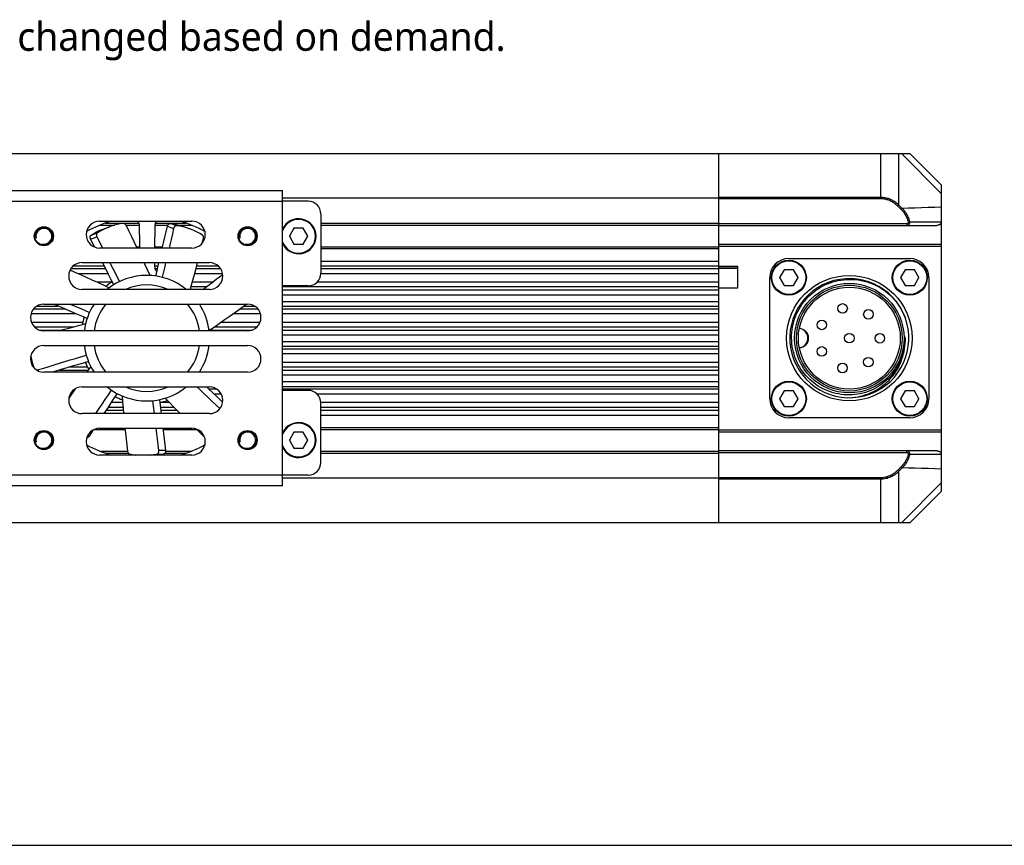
# Model space of a CAD drawing. Header units: millimetres. Extents: x -25 to 531, y 144 to 427.
# Tile 3 of 10: x 232 to 335, y 144 to 231. Entities that reach past the tile are written whole.
import ezdxf

# ---------------------------------------------------------------- set-up
doc = ezdxf.new("R2010")
doc.units = ezdxf.units.MM
doc.header["$LTSCALE"] = 32.67
doc.layers.get('0').update_dxf_attribs({"linetype": 'CONTINUOUS'})
for name, color, linetype in [('00_COMPONENTS', 7, 'CONTINUOUS'), ('50_ALL_DETAILS', 7, 'CONTINUOUS'), ('DRW0001FORMAT', 7, 'CONTINUOUS')]:
    doc.layers.add(name, color=color, linetype=linetype)
doc.styles.get("Standard").update_dxf_attribs({"font": 'Roboto-Regular.ttf'})

msp = doc.modelspace()

# ---------------------------------------------------------------- linework, layer by layer
at = {"color": 7}
msp.add_line((-25.0005, 144.2919), (531.0131, 144.2919), dxfattribs=at)
at = {"layer": '00_COMPONENTS', "color": 7}
for p, q in [((217.7163, 216.6994), (325.3646, 216.6994)), ((305.3646, 178.0327), (305.3646, 216.6994)), ((328.6979, 213.3661), (325.3646, 216.6994)), ((231.0312, 212.8327), (259.6979, 212.8327)), ((259.6979, 181.8994), (259.6979, 212.8327)), ((328.6979, 181.3661), (328.6979, 213.3661)), ((305.3646, 212.0327), (259.6979, 212.0327)), ((262.3646, 211.6994), (259.6979, 211.6994)), ((263.6979, 210.3661), (263.6979, 204.1661)), ((240.5312, 209.5994), (250.1979, 209.5994)), ((241.6759, 209.583), (241.671, 209.5994)), ((249.0534, 209.5829), (249.0584, 209.5994)), ((240.5312, 209.1994), (242.1352, 209.1994)), ((241.157, 208.8577), (240.866, 208.7194)), ((240.9159, 208.7864), (241.5687, 209.024)), ((243.2976, 209.1994), (244.7073, 209.1994)), ((246.3391, 209.1994), (247.6298, 209.1994)), ((248.8113, 209.1994), (250.1979, 209.1994)), ((249.5511, 208.9392), (249.2393, 209.0203)), ((249.3206, 209.0395), (249.9734, 208.8019)), ((260.8834, 208.8661), (260.4023, 208.0327)), ((261.8457, 208.8661), (260.8834, 208.8661)), ((262.3268, 208.0327), (261.8457, 208.8661)), ((263.6979, 209.1994), (305.3646, 209.1994)), ((305.3646, 209.1661), (328.1898, 209.1661)), ((240.2472, 207.9686), (240.5109, 207.4487)), ((240.5109, 207.4487), (240.8398, 206.7994)), ((251.2822, 207.314), (251.3978, 207.8102)), ((260.4023, 208.0327), (260.8834, 207.1994)), ((261.8457, 207.1994), (262.3268, 208.0327)), ((250.1979, 206.7994), (240.5312, 206.7994)), ((244.4139, 206.9327), (244.7436, 206.9327)), ((246.2794, 206.9327), (247.1285, 206.9327)), ((260.8834, 207.1994), (261.8457, 207.1994)), ((263.6979, 206.9327), (305.3646, 206.9327)), ((328.6979, 207.1661), (305.3646, 207.1661)), ((328.6979, 206.9661), (305.3646, 206.9661)), ((238.6979, 205.2661), (252.0312, 205.2661)), ((312.6979, 205.6994), (325.3646, 205.6994)), ((305.3646, 204.8994), (307.3646, 204.8994)), ((305.3646, 204.6994), (307.3646, 204.6994)), ((307.3646, 202.6327), (307.3646, 204.8994)), ((312.214, 204.5327), (311.7328, 203.6994)), ((313.1762, 204.5327), (312.214, 204.5327)), ((313.6573, 203.6994), (313.1762, 204.5327)), ((324.8806, 204.5327), (324.3995, 203.6994)), ((325.8429, 204.5327), (324.8806, 204.5327)), ((326.324, 203.6994), (325.8429, 204.5327)), ((310.6979, 191.0327), (310.6979, 203.6994)), ((311.7328, 203.6994), (312.214, 202.8661)), ((313.1762, 202.8661), (313.6573, 203.6994)), ((324.3995, 203.6994), (324.8806, 202.8661)), ((325.8429, 202.8661), (326.324, 203.6994)), ((327.3646, 203.6994), (327.3646, 191.0327)), ((252.0312, 202.4661), (238.6979, 202.4661)), ((262.3646, 202.8327), (259.6979, 202.8327)), ((305.3646, 202.6327), (307.3646, 202.6327)), ((312.214, 202.8661), (313.1762, 202.8661)), ((324.8806, 202.8661), (325.8429, 202.8661)), ((234.6979, 200.9327), (256.0312, 200.9327)), ((324.7453, 199.8482), (324.8666, 199.5577)), ((256.0312, 198.1327), (234.6979, 198.1327)), ((324.8649, 197.469), (324.8628, 197.5003)), ((324.8645, 197.4319), (324.8628, 197.5003)), ((324.8658, 197.3661), (324.8645, 197.4319)), ((324.8666, 197.439), (324.8649, 197.469)), ((324.8682, 197.41), (324.8666, 197.439)), ((324.8696, 197.3807), (324.8682, 197.41)), ((324.8702, 197.3661), (324.8696, 197.3807)), ((234.6979, 196.5994), (256.0312, 196.5994)), ((233.43, 194.8691), (233.3244, 195.4681)), ((233.4017, 195.1189), (233.4874, 194.8083)), ((256.0312, 193.7994), (234.6979, 193.7994)), ((238.6979, 192.2661), (252.0312, 192.2661)), ((262.3646, 191.8994), (259.6979, 191.8994)), ((312.214, 191.8661), (311.7328, 191.0327)), ((313.1762, 191.8661), (312.214, 191.8661)), ((313.6573, 191.0327), (313.1762, 191.8661)), ((324.8806, 191.8661), (324.3995, 191.0327)), ((325.8429, 191.8661), (324.8806, 191.8661)), ((326.324, 191.0327), (325.8429, 191.8661)), ((311.7328, 191.0327), (312.214, 190.1994)), ((313.1762, 190.1994), (313.6573, 191.0327)), ((324.3995, 191.0327), (324.8806, 190.1994)), ((325.8429, 190.1994), (326.324, 191.0327)), ((263.6979, 184.3661), (263.6979, 190.5661)), ((312.214, 190.1994), (313.1762, 190.1994)), ((324.8806, 190.1994), (325.8429, 190.1994)), ((252.0312, 189.4661), (238.6979, 189.4661)), ((325.3646, 189.0327), (312.6979, 189.0327)), ((239.855, 187.7576), (239.4265, 187.1006)), ((239.9377, 187.7994), (243.2057, 187.7994)), ((240.5312, 187.9327), (250.1979, 187.9327)), ((247.1766, 187.7994), (250.7033, 187.7994)), ((263.6979, 187.7994), (305.3646, 187.7994)), ((305.3646, 187.7661), (328.6979, 187.7661)), ((260.8834, 187.5327), (260.4023, 186.6994)), ((260.4023, 186.6994), (260.8834, 185.8661)), ((261.8457, 187.5327), (260.8834, 187.5327)), ((262.3268, 186.6994), (261.8457, 187.5327)), ((261.8457, 185.8661), (262.3268, 186.6994)), ((305.3646, 187.5661), (328.6979, 187.5661)), ((260.8834, 185.8661), (261.8457, 185.8661)), ((328.1898, 185.5661), (305.3646, 185.5661)), ((240.5312, 185.5327), (243.4636, 185.5327)), ((250.1979, 185.1327), (240.5312, 185.1327)), ((241.6707, 185.1327), (241.6757, 185.1492)), ((247.4387, 185.5327), (250.1979, 185.5327)), ((249.0532, 185.1492), (249.0581, 185.1327)), ((263.6979, 185.5327), (305.3646, 185.5327)), ((262.3646, 183.0327), (259.6979, 183.0327)), ((305.3646, 182.6994), (259.6979, 182.6994)), ((259.6979, 181.8994), (231.0312, 181.8994)), ((328.6979, 181.3661), (325.3646, 178.0327)), ((325.3646, 178.0327), (215.8897, 178.0327))]:
    msp.add_line(p, q, dxfattribs=at)
at = {"layer": '00_COMPONENTS', "color": 4}
for p, q in [((322.3293, 211.9499), (322.3293, 216.6994)), ((324.2177, 211.2867), (324.2177, 216.6994)), ((328.6979, 212.4828), (324.4812, 216.6994)), ((231.0312, 211.6994), (259.6979, 211.6994)), ((322.3293, 212.0913), (305.3646, 212.0913)), ((322.3293, 211.9499), (305.3646, 211.9499)), ((324.1044, 211.1702), (324.2177, 211.2867)), ((324.4571, 210.8272), (324.1044, 211.1702)), ((324.5704, 210.9438), (324.2177, 211.2867)), ((324.4571, 210.8272), (324.5704, 210.9438)), ((241.1182, 209.3994), (244.7073, 209.3994)), ((246.3391, 209.3994), (249.6109, 209.3994)), ((248.6006, 209.136), (247.9478, 209.3736)), ((263.6979, 209.3994), (305.3646, 209.3994)), ((305.3646, 209.3661), (325.0414, 209.3661)), ((325.0414, 209.3661), (325.0414, 209.1661)), ((325.2279, 209.5211), (325.3671, 209.5535)), ((325.3671, 209.5535), (328.6582, 209.543)), ((239.6496, 208.1599), (240.3024, 208.3975)), ((247.6298, 209.0801), (248.2826, 208.8425)), ((239.5946, 207.7307), (240.2472, 207.9686)), ((263.6979, 206.7327), (305.3646, 206.7327)), ((263.6979, 205.4184), (305.3646, 205.4184)), ((241.1747, 204.6068), (237.5112, 204.6068)), ((237.7752, 204.9186), (241.0174, 204.9186)), ((246.2809, 204.9186), (246.6547, 204.9186)), ((246.581, 204.6068), (246.2809, 204.6068)), ((253.2179, 204.6068), (250.6125, 204.6068)), ((250.693, 204.9186), (252.954, 204.9186)), ((263.6979, 204.9186), (305.3646, 204.9186)), ((305.3646, 204.6068), (263.6979, 204.6068)), ((305.3646, 204.8661), (307.3646, 204.8661)), ((241.4264, 204.107), (238.3134, 204.107)), ((241.8063, 203.2193), (240.251, 203.2193)), ((252.3443, 203.2193), (250.242, 203.2193)), ((253.4092, 204.107), (250.4813, 204.107)), ((305.3646, 203.2193), (263.3031, 203.2193)), ((305.3646, 204.107), (263.6979, 204.107)), ((251.6752, 202.7195), (250.1043, 202.7195)), ((305.3646, 202.7195), (259.6979, 202.7195)), ((259.6979, 202.4133), (305.3646, 202.4133)), ((259.6979, 201.9135), (305.3646, 201.9135)), ((259.6979, 201.2186), (305.3646, 201.2186)), ((236.9241, 200.4126), (233.6094, 200.4126)), ((233.9547, 200.7188), (236.2096, 200.7188)), ((257.1197, 200.4126), (255.1841, 200.4126)), ((255.6018, 200.7188), (256.7744, 200.7188)), ((259.6979, 200.7188), (305.3646, 200.7188)), ((305.3646, 200.4126), (259.6979, 200.4126)), ((238.0875, 199.9128), (233.3509, 199.9128)), ((238.7643, 199.0193), (233.3961, 199.0193)), ((257.333, 199.0193), (253.2304, 199.0193)), ((257.3782, 199.9128), (254.4928, 199.9128)), ((305.3646, 199.9128), (259.6979, 199.9128)), ((305.3646, 199.0193), (259.6979, 199.0193)), ((237.7897, 198.5195), (233.7334, 198.5195)), ((234.2324, 198.2133), (236.6558, 198.2133)), ((252.2148, 198.2133), (256.4968, 198.2133)), ((256.9957, 198.5195), (252.5089, 198.5195)), ((305.3646, 198.5195), (259.6979, 198.5195)), ((259.6979, 198.2133), (305.3646, 198.2133)), ((259.6979, 197.7135), (305.3646, 197.7135)), ((259.6979, 197.0186), (305.3646, 197.0186)), ((259.6979, 196.5188), (305.3646, 196.5188)), ((305.3646, 196.2126), (259.6979, 196.2126)), ((305.3646, 195.7128), (259.6979, 195.7128)), ((233.43, 194.8193), (233.3509, 194.8193)), ((234.1472, 193.9125), (234.1196, 194.0687)), ((236.315, 194.0133), (239.341, 194.0133)), ((239.2727, 194.3195), (237.3301, 194.3195)), ((305.3646, 194.8193), (259.6979, 194.8193)), ((305.3646, 194.3195), (259.6979, 194.3195)), ((259.6979, 194.0133), (305.3646, 194.0133)), ((259.6979, 193.5135), (305.3646, 193.5135)), ((259.6979, 192.8186), (305.3646, 192.8186)), ((252.8325, 192.0126), (252.0312, 192.0126)), ((259.6979, 192.3188), (305.3646, 192.3188)), ((305.3646, 192.0126), (259.6979, 192.0126)), ((237.5995, 191.5128), (237.4576, 191.5128)), ((253.2715, 191.5128), (252.5266, 191.5128)), ((305.3646, 191.5128), (263.3031, 191.5128)), ((241.1995, 189.8136), (243.0149, 189.8136)), ((242.9884, 190.1254), (241.4038, 190.1254)), ((242.9478, 190.6252), (241.7317, 190.6252)), ((247.8298, 190.6252), (246.8484, 190.6252)), ((248.3237, 190.1254), (246.901, 190.1254)), ((246.9377, 189.8136), (248.6351, 189.8136)), ((305.3646, 190.6252), (263.6979, 190.6252)), ((305.3646, 190.1254), (263.6979, 190.1254)), ((263.6979, 189.8136), (305.3646, 189.8136)), ((263.6979, 189.3138), (305.3646, 189.3138)), ((263.6979, 187.9994), (305.3646, 187.9994)), ((239.4265, 187.1006), (239.3036, 187.2037)), ((247.4387, 185.6204), (246.744, 185.6204)), ((325.0414, 185.3661), (325.0414, 185.5661)), ((241.1182, 185.3327), (243.5414, 185.3327)), ((246.5455, 185.2359), (247.2402, 185.2359)), ((247.4387, 185.3327), (249.6109, 185.3327)), ((263.6979, 185.3327), (305.3646, 185.3327)), ((325.0414, 185.3661), (305.3646, 185.3661)), ((325.2279, 185.2111), (325.3671, 185.1786)), ((328.6582, 185.1892), (325.3671, 185.1786)), ((324.1044, 183.562), (324.4571, 183.9049)), ((324.1044, 183.562), (324.2177, 183.4454)), ((324.2177, 183.4454), (324.5704, 183.7884)), ((324.4571, 183.9049), (324.5704, 183.7884)), ((259.6979, 183.0327), (231.0312, 183.0327)), ((305.3646, 182.7823), (322.3293, 182.7823)), ((305.3646, 182.6408), (322.3293, 182.6408)), ((322.3293, 178.0327), (322.3293, 182.7823)), ((324.2177, 178.0327), (324.2177, 183.4454)), ((328.6979, 182.2494), (324.4812, 178.0327))]:
    msp.add_line(p, q, dxfattribs=at)
for points in [[(324.2177, 211.2867), (324.1126, 211.3816), (324.0079, 211.469), (323.9039, 211.549), (323.801, 211.6215), (323.6995, 211.6871), (323.5989, 211.7466), (323.4996, 211.8003), (323.4016, 211.8483), (323.3037, 211.8916), (323.2067, 211.9302), (323.1101, 211.9643), (323.0106, 211.9948), (322.9081, 212.0219), (322.8028, 212.0451), (322.6925, 212.0641), (322.5763, 212.0783), (322.4552, 212.0875), (322.3293, 212.0913)], [(324.1044, 211.1702), (324.0051, 211.2619), (323.9068, 211.3466), (323.8094, 211.4243), (323.7129, 211.4947), (323.6173, 211.5581), (323.5227, 211.6159), (323.4295, 211.668), (323.3373, 211.7144), (323.2453, 211.7563), (323.1541, 211.7939), (323.0633, 211.8269), (322.9698, 211.8563), (322.8734, 211.8827), (322.7744, 211.9054), (322.6707, 211.9235), (322.5616, 211.9369), (322.4478, 211.9456), (322.3293, 211.9499)], [(325.2279, 209.5211), (325.1938, 209.6455), (325.156, 209.7638), (325.1145, 209.8761), (325.0686, 209.982), (325.0191, 210.0818), (324.9677, 210.1764), (324.9146, 210.2657), (324.8595, 210.3497), (324.8036, 210.4295), (324.747, 210.5049), (324.6896, 210.576), (324.6318, 210.6437), (324.5739, 210.7083), (324.5157, 210.7695), (324.4571, 210.8272)], [(328.6979, 211.0635), (327.9799, 211.0431), (327.2739, 211.0229), (326.5799, 211.0029), (325.8981, 210.983), (325.2282, 210.9633), (324.5704, 210.9438)], [(325.3671, 209.5535), (325.3325, 209.6859), (325.2932, 209.8119), (325.2497, 209.9313), (325.2021, 210.044), (325.1512, 210.1503), (325.098, 210.2509), (325.0429, 210.3459), (324.9862, 210.4354), (324.9284, 210.5203), (324.8698, 210.6005), (324.8106, 210.6763), (324.7509, 210.7484), (324.6909, 210.817), (324.6307, 210.8821), (324.5704, 210.9438)], [(325.0414, 209.1661), (325.0602, 209.1666), (325.0785, 209.1682), (325.0962, 209.1707), (325.1132, 209.1741), (325.1296, 209.1782), (325.1454, 209.1831), (325.1605, 209.1886), (325.1751, 209.1946), (325.189, 209.2013), (325.2023, 209.2084), (325.215, 209.2159), (325.227, 209.2238), (325.2385, 209.232), (325.2492, 209.2405), (325.2594, 209.2491), (325.269, 209.258), (325.278, 209.267), (325.2865, 209.2761), (325.2945, 209.2855), (325.3021, 209.2949), (325.3093, 209.3047), (325.3162, 209.3147), (325.3227, 209.325), (325.329, 209.3357), (325.3349, 209.3469), (325.3405, 209.3584), (325.3458, 209.3704), (325.3507, 209.3829), (325.3552, 209.3959), (325.3592, 209.4093), (325.3628, 209.4232), (325.3658, 209.4375), (325.3682, 209.4525), (325.37, 209.4679), (325.3712, 209.4839), (325.3715, 209.5005), (325.371, 209.5177), (325.3695, 209.5354), (325.3671, 209.5535)], [(325.0414, 209.3661), (325.0522, 209.3664), (325.0627, 209.367), (325.0728, 209.3679), (325.0825, 209.3693), (325.0919, 209.3709), (325.1009, 209.3729), (325.1096, 209.3751), (325.118, 209.3775), (325.1259, 209.3802), (325.1335, 209.383), (325.1408, 209.386), (325.1477, 209.3892), (325.1542, 209.3924), (325.1604, 209.3958), (325.1662, 209.3993), (325.1717, 209.4028), (325.1769, 209.4064), (325.1818, 209.4101), (325.1864, 209.4138), (325.1907, 209.4176), (325.1948, 209.4215), (325.1988, 209.4255), (325.2025, 209.4297), (325.2061, 209.4339), (325.2095, 209.4384), (325.2127, 209.443), (325.2157, 209.4478), (325.2185, 209.4528), (325.2211, 209.458), (325.2234, 209.4634), (325.2254, 209.4689), (325.2272, 209.4747), (325.2285, 209.4806), (325.2296, 209.4868), (325.2302, 209.4932), (325.2304, 209.4998), (325.2301, 209.5067), (325.2292, 209.5138), (325.2279, 209.5211)], [(325.3671, 185.1786), (325.3696, 185.1968), (325.371, 185.215), (325.3715, 185.2332), (325.371, 185.2512), (325.3695, 185.2692), (325.3671, 185.2871), (325.3636, 185.305), (325.3592, 185.3227), (325.3539, 185.3402), (325.3476, 185.3573), (325.3404, 185.374), (325.3324, 185.3902), (325.3235, 185.4058), (325.3138, 185.421), (325.3034, 185.4355), (325.2923, 185.4493), (325.2805, 185.4626), (325.2679, 185.4752), (325.2545, 185.4873), (325.2403, 185.4988), (325.2251, 185.5097), (325.2088, 185.52), (325.1915, 185.5296), (325.1732, 185.5384), (325.1538, 185.5462), (325.1333, 185.5529), (325.1117, 185.5584), (325.0892, 185.5626), (325.0657, 185.5652), (325.0414, 185.5661)], [(324.4571, 183.9049), (324.4898, 183.9371), (324.5215, 183.9693), (324.5523, 184.0013), (324.5822, 184.0333), (324.6112, 184.0653), (324.6391, 184.0968), (324.6656, 184.1275), (324.691, 184.1578), (324.7156, 184.1879), (324.7393, 184.2177), (324.7622, 184.2472), (324.7849, 184.2773), (324.8074, 184.3079), (324.8296, 184.339), (324.8519, 184.3711), (324.8742, 184.4043), (324.8966, 184.4386), (324.919, 184.4741), (324.9414, 184.5108), (324.9638, 184.5489), (324.9861, 184.5885), (325.0084, 184.6297), (325.0306, 184.6724), (325.0525, 184.7169), (325.0743, 184.7633), (325.0958, 184.8115), (325.1168, 184.8618), (325.1373, 184.9143), (325.1573, 184.9688), (325.1765, 185.0258), (325.1945, 185.0852), (325.2117, 185.147), (325.2279, 185.2111)], [(324.5704, 183.7884), (324.6042, 183.8227), (324.6369, 183.8569), (324.6687, 183.891), (324.6996, 183.9251), (324.7296, 183.9591), (324.7584, 183.9926), (324.7858, 184.0254), (324.812, 184.0576), (324.8374, 184.0897), (324.8619, 184.1214), (324.8856, 184.1528), (324.909, 184.1848), (324.9323, 184.2174), (324.9552, 184.2505), (324.9783, 184.2847), (325.0014, 184.3201), (325.0245, 184.3565), (325.0476, 184.3943), (325.0708, 184.4334), (325.0939, 184.4739), (325.117, 184.5161), (325.14, 184.5599), (325.1629, 184.6053), (325.1857, 184.6527), (325.2082, 184.7021), (325.2304, 184.7534), (325.2521, 184.807), (325.2734, 184.8628), (325.294, 184.9209), (325.3138, 184.9814), (325.3327, 185.0446), (325.3505, 185.1104), (325.3671, 185.1786)], [(325.2279, 185.2111), (325.2293, 185.2184), (325.2302, 185.2257), (325.2304, 185.2329), (325.2301, 185.2401), (325.2293, 185.2473), (325.2279, 185.2545), (325.2259, 185.2616), (325.2234, 185.2688), (325.2203, 185.2757), (325.2167, 185.2826), (325.2126, 185.2892), (325.208, 185.2957), (325.203, 185.302), (325.1974, 185.308), (325.1914, 185.3138), (325.1851, 185.3194), (325.1783, 185.3247), (325.1711, 185.3297), (325.1634, 185.3346), (325.1553, 185.3392), (325.1466, 185.3435), (325.1373, 185.3477), (325.1274, 185.3515), (325.1169, 185.355), (325.1057, 185.3581), (325.094, 185.3608), (325.0817, 185.363), (325.0688, 185.3646), (325.0554, 185.3656), (325.0414, 185.3661)], [(322.3293, 182.7823), (322.4512, 182.7855), (322.5733, 182.7956), (322.6954, 182.8126), (322.8186, 182.8369), (322.9418, 182.8681), (323.0622, 182.9052), (323.1796, 182.9487), (323.2943, 182.9981), (323.4037, 183.0509), (323.5078, 183.1076), (323.6067, 183.1677), (323.6991, 183.2281), (323.7845, 183.2889), (323.8634, 183.3501), (323.9349, 183.4083), (323.9988, 183.4624), (324.0553, 183.5137), (324.1044, 183.562)], [(328.6979, 183.6686), (327.9799, 183.689), (327.2739, 183.7092), (326.58, 183.7293), (325.8981, 183.7492), (325.2283, 183.7689), (324.5704, 183.7884)], [(322.3293, 182.6408), (322.4587, 182.6442), (322.5886, 182.6546), (322.7188, 182.6722), (322.8499, 182.6971), (322.9809, 182.7292), (323.109, 182.7677), (323.234, 182.8125), (323.3559, 182.8633), (323.4723, 182.9181), (323.5831, 182.9766), (323.6884, 183.0384), (323.7865, 183.1009), (323.8774, 183.1638), (323.9615, 183.2267), (324.0374, 183.2868), (324.105, 183.3432), (324.165, 183.3962), (324.2177, 183.4454)]]:
    msp.add_lwpolyline(points, dxfattribs=at)
at = {"layer": '00_COMPONENTS', "color": 7}
for points in [[(243.0202, 209.3678), (242.6974, 209.3215), (242.3795, 209.2597), (242.0665, 209.1825), (241.758, 209.0896), (241.5687, 209.024)], [(243.2976, 209.1792), (243.28, 209.21), (243.2609, 209.2383), (243.2406, 209.2641), (243.2187, 209.2874), (243.1955, 209.3081), (243.1715, 209.3259), (243.1469, 209.3407), (243.1216, 209.3526), (243.0962, 209.3613), (243.071, 209.3667), (243.0456, 209.3689), (243.0202, 209.3678)], [(247.6298, 209.0801), (247.6394, 209.1146), (247.6512, 209.1476), (247.6652, 209.1791), (247.6817, 209.2095), (247.7004, 209.2385), (247.7207, 209.2651), (247.7427, 209.2892), (247.7664, 209.3111), (247.7909, 209.3298), (247.8164, 209.3455), (247.8427, 209.3581), (247.8691, 209.3673), (247.8953, 209.3728), (247.9215, 209.3749), (247.9478, 209.3736)], [(247.9478, 209.3736), (248.2697, 209.3234), (248.5865, 209.2578), (248.8983, 209.1768), (249.2056, 209.0801), (249.3206, 209.0395)], [(328.6582, 209.543), (328.6619, 209.5124), (328.6617, 209.4821), (328.6575, 209.4521), (328.6493, 209.4221), (328.6371, 209.3923), (328.6213, 209.3637), (328.6018, 209.3364), (328.5787, 209.3102), (328.5524, 209.2857), (328.5229, 209.2631), (328.4903, 209.2422), (328.4549, 209.2235), (328.4167, 209.2071), (328.3757, 209.1929), (328.3324, 209.1816), (328.2871, 209.1735), (328.2396, 209.1683), (328.1898, 209.1661)], [(328.6979, 209.1661), (328.6965, 209.208), (328.6943, 209.2499), (328.6914, 209.2918), (328.6878, 209.3337), (328.6834, 209.3756), (328.6782, 209.4175), (328.6723, 209.4593), (328.6656, 209.5011), (328.6582, 209.543)], [(239.6496, 208.1599), (239.9283, 208.3284), (240.2132, 208.4818), (240.5042, 208.6201), (240.8017, 208.7436), (240.9159, 208.7864)], [(240.3024, 208.3975), (240.2813, 208.3816), (240.2626, 208.3632), (240.2461, 208.3421), (240.2318, 208.3181), (240.2197, 208.2916), (240.2103, 208.2632), (240.2035, 208.2331), (240.1994, 208.2012), (240.1981, 208.1685), (240.1996, 208.1351), (240.2039, 208.101), (240.2108, 208.0671), (240.2203, 208.0339), (240.2324, 208.0011), (240.2472, 207.9686)], [(240.866, 208.7194), (240.5811, 208.566), (240.3024, 208.3975)], [(241.5687, 209.024), (241.4544, 208.9812), (241.157, 208.8577)], [(244.4782, 206.7994), (244.4474, 206.8638), (244.1646, 207.4455), (243.8787, 208.0253), (243.5897, 208.6032), (243.2976, 209.1792)], [(247.0973, 206.7994), (247.2245, 207.3426), (247.3599, 207.9217), (247.495, 208.5009), (247.6298, 209.0801)], [(248.2826, 208.8425), (248.1504, 208.2748), (248.018, 207.7071), (247.8853, 207.1395), (247.8056, 206.7994)], [(248.6006, 209.136), (248.5743, 209.1373), (248.548, 209.1353), (248.5218, 209.1297), (248.4954, 209.1205), (248.4691, 209.1079), (248.4437, 209.0922), (248.4191, 209.0735), (248.3955, 209.0516), (248.3735, 209.0275), (248.3531, 209.0009), (248.3344, 208.9719), (248.318, 208.9416), (248.3039, 208.91), (248.2922, 208.877), (248.2826, 208.8425)], [(249.2393, 209.0203), (248.9224, 209.0858), (248.6006, 209.136)], [(249.9734, 208.8019), (249.8583, 208.8426), (249.5511, 208.9392)], [(251.3063, 208.1323), (251.0293, 208.3043), (250.746, 208.4613), (250.4566, 208.6033), (250.1606, 208.7304), (249.9734, 208.8019)], [(239.5946, 207.7307), (239.5798, 207.7633), (239.5676, 207.7961), (239.558, 207.8293), (239.5511, 207.8632), (239.5469, 207.8974), (239.5453, 207.9308), (239.5467, 207.9635), (239.5508, 207.9954), (239.5575, 208.0255), (239.5669, 208.0539), (239.579, 208.0805), (239.5933, 208.1045), (239.6098, 208.1256), (239.6286, 208.144), (239.6496, 208.1599)], [(240.0165, 206.8987), (239.8636, 207.2003), (239.5946, 207.7307)], [(251.3978, 207.8102), (251.4041, 207.8443), (251.4077, 207.8776), (251.4087, 207.91), (251.407, 207.9418), (251.4026, 207.9727), (251.3958, 208.0019), (251.3864, 208.0293), (251.3747, 208.0549), (251.3607, 208.0781), (251.3447, 208.0986), (251.3266, 208.1167), (251.3063, 208.1323)], [(242.0073, 202.9519), (241.7402, 203.4835), (241.4728, 204.0149), (241.2052, 204.5462), (240.8421, 205.2661)], [(241.6146, 205.2661), (241.8259, 204.847), (242.0883, 204.3263), (242.3503, 203.8053), (242.6122, 203.2843)], [(245.8143, 203.9275), (245.5472, 204.5183), (245.277, 205.1074), (245.2031, 205.2661)], [(246.4063, 203.8685), (246.5434, 204.4474), (246.7367, 205.2661)], [(247.4453, 205.2661), (247.3518, 204.8692), (247.2177, 204.3017), (247.0833, 203.7343)], [(250.0331, 202.4661), (250.1249, 202.7932), (250.2966, 203.4182), (250.4647, 204.0438), (250.6292, 204.6702), (250.7822, 205.2661)], [(241.5158, 202.6165), (240.9313, 202.8975), (240.3456, 203.1751), (239.7587, 203.4493), (239.1704, 203.7201), (238.5809, 203.9874), (237.9903, 204.2513), (237.4461, 204.4908)], [(251.3356, 202.4661), (251.7961, 202.8098), (252.2727, 203.1658), (252.749, 203.522), (253.4217, 204.0257)], [(312.985, 197.3661), (312.9888, 197.6559), (313.0064, 197.945), (313.0378, 198.2327), (313.0828, 198.5183), (313.1413, 198.8012), (313.2132, 199.0809), (313.2982, 199.3565), (313.3963, 199.6276), (313.5072, 199.8942), (313.6311, 200.156), (313.7676, 200.4121), (313.9159, 200.661), (314.0754, 200.9019), (314.246, 201.1347), (314.427, 201.3587), (314.618, 201.5734), (314.8184, 201.7785), (315.0287, 201.9743), (315.2486, 202.1605), (315.4775, 202.3364), (315.7149, 202.5017), (315.9606, 202.6559), (316.2139, 202.7987), (316.4745, 202.9296), (316.742, 203.0483), (317.0157, 203.1545), (317.2944, 203.2475), (317.5776, 203.3272), (317.8647, 203.3932), (318.1543, 203.4454), (318.4456, 203.4835), (318.7381, 203.5077), (319.0312, 203.5179)], [(319.0312, 203.5179), (319.3422, 203.5135), (319.6532, 203.4932), (319.9636, 203.4572), (320.2727, 203.4053), (320.5795, 203.3375), (320.8824, 203.2543), (321.1806, 203.1557), (321.4733, 203.0422), (321.7592, 202.9143), (322.0372, 202.7726), (322.3069, 202.6176), (322.568, 202.4495), (322.8193, 202.2694), (323.0608, 202.0773), (323.2931, 201.8728), (323.5161, 201.6559), (323.7286, 201.4272), (323.9298, 201.1876), (324.1192, 200.9375), (324.2962, 200.6775), (324.4598, 200.4087), (324.6096, 200.1321), (324.7453, 199.8482)], [(239.2267, 199.4221), (238.6803, 199.6576), (238.1339, 199.8929), (237.5874, 200.1279), (237.0408, 200.3626), (236.4941, 200.597), (235.7099, 200.9327)], [(237.461, 200.9327), (237.8696, 200.7573), (238.4053, 200.5269), (238.9409, 200.2964), (239.4764, 200.0655)], [(251.9872, 198.1633), (252.5228, 198.529), (253.056, 198.8974), (253.5869, 199.2687), (254.1155, 199.6427), (254.6418, 200.0195), (255.1657, 200.3991), (255.6871, 200.7814), (255.8912, 200.9327)], [(239.0657, 198.8493), (238.4374, 198.6889), (237.8103, 198.525), (237.1844, 198.3578), (236.5597, 198.1871), (236.3652, 198.1327)], [(319.0312, 191.4256), (318.7469, 191.4292), (318.4623, 191.4464), (318.1782, 191.4774), (317.8951, 191.5221), (317.6137, 191.5805), (317.3354, 191.6525), (317.0607, 191.7379), (316.7902, 191.8365), (316.5255, 191.9478), (316.2672, 192.0712), (316.0158, 192.2065), (315.7718, 192.3533), (315.536, 192.5108), (315.3086, 192.6788), (315.0895, 192.8573), (314.8792, 193.0458), (314.6781, 193.2439), (314.4861, 193.4518), (314.3032, 193.6695), (314.1305, 193.8963), (313.9686, 194.1312), (313.8179, 194.3737), (313.6788, 194.6232), (313.5519, 194.8787), (313.4376, 195.139), (313.3358, 195.4041), (313.2465, 195.6741), (313.1699, 195.9487), (313.1064, 196.227), (313.0559, 196.5085), (313.0188, 196.7926), (312.9951, 197.0787), (312.985, 197.3661)], [(319.0312, 191.1327), (319.3248, 191.1515), (319.6174, 191.1842), (319.9084, 191.2308), (320.1974, 191.2913), (320.4835, 191.3656), (320.765, 191.4533), (321.0409, 191.554), (321.3111, 191.6674), (321.5745, 191.7931), (321.8306, 191.9307), (322.079, 192.0797), (322.3194, 192.2399), (322.5513, 192.4108), (322.7742, 192.592), (322.9884, 192.7837), (323.1934, 192.9855), (323.3885, 193.1968), (323.5732, 193.4171), (323.747, 193.6457), (323.9095, 193.8821), (324.0607, 194.1262), (324.2004, 194.3782), (324.3278, 194.6368), (324.4421, 194.8999), (324.5428, 195.1665), (324.6303, 195.4363), (324.7044, 195.7087), (324.7651, 195.9826), (324.8125, 196.2578), (324.8467, 196.5343), (324.8677, 196.8118), (324.8755, 197.0892), (324.8702, 197.3661)], [(324.8658, 197.3661), (324.8625, 197.088), (324.846, 196.8111), (324.8164, 196.5358), (324.7739, 196.2631), (324.7187, 195.9934), (324.6507, 195.726), (324.57, 195.4614), (324.4767, 195.2004), (324.3707, 194.9432), (324.252, 194.69), (324.121, 194.4419), (323.9782, 194.2005), (323.8243, 193.9664), (323.6594, 193.74), (323.4842, 193.5219), (323.299, 193.3127), (323.1044, 193.1127), (322.9008, 192.9225), (322.6893, 192.7427), (322.4699, 192.5734), (322.242, 192.4141), (322.0057, 192.2649), (321.7616, 192.1267), (321.5102, 191.9996), (321.2518, 191.8841), (320.987, 191.7807), (320.717, 191.69), (320.4422, 191.6122), (320.1634, 191.5476), (319.8822, 191.4966), (319.5994, 191.4593), (319.3156, 191.4356), (319.0312, 191.4256)], [(233.3248, 195.4706), (233.3318, 195.4333), (233.4017, 195.1189)], [(233.5201, 194.4447), (233.4524, 194.7492), (233.43, 194.8691)], [(234.1196, 194.0687), (234.6774, 194.2381), (235.2352, 194.4072), (235.7932, 194.5761), (236.3512, 194.7448), (236.9094, 194.9131), (237.4677, 195.0813), (238.0261, 195.2491), (238.5846, 195.4168), (239.1432, 195.5841)], [(239.3654, 194.9308), (238.7955, 194.76), (238.2257, 194.589), (237.6561, 194.4177), (237.0865, 194.2462), (236.517, 194.0744), (235.9477, 193.9023), (235.6078, 193.7994)], [(233.4874, 194.8083), (233.589, 194.5011), (233.6974, 194.2208)], [(233.8842, 194.0614), (233.914, 194.0549), (233.9472, 194.0506), (233.9816, 194.0489), (234.0162, 194.0498), (234.0505, 194.0534), (234.085, 194.0597), (234.1196, 194.0687)], [(239.6103, 194.3885), (239.2321, 193.8617), (239.1879, 193.7994)], [(237.9749, 192.0639), (237.7507, 191.7363), (237.3882, 191.2004), (237.318, 191.0954)], [(240.1475, 189.4661), (240.4886, 189.9872), (240.8082, 190.4749), (241.1281, 190.9624), (241.4481, 191.4498), (241.7685, 191.9371)], [(253.1304, 190.0003), (252.7194, 190.3857), (252.2943, 190.7847), (251.8694, 191.1839), (251.4447, 191.5833), (251.0201, 191.9829), (250.7196, 192.2661)], [(251.7256, 192.2661), (251.9252, 192.0782), (252.3585, 191.6707), (252.792, 191.2635), (253.2257, 190.8564), (253.4176, 190.6765)], [(242.3587, 191.5794), (242.0319, 191.0823), (241.7054, 190.585), (241.3791, 190.0876), (240.9718, 189.4661)], [(242.8949, 191.3214), (242.9438, 190.6748), (242.9962, 190.0288), (243.0451, 189.4661)], [(246.2841, 189.4661), (246.1917, 190.2516), (246.1238, 190.8307)], [(246.8059, 190.9362), (246.8751, 190.3453), (246.9446, 189.7544), (246.9787, 189.4661)], [(247.3825, 191.0832), (247.8356, 190.6193), (248.2911, 190.1581), (248.7488, 189.6997), (248.9848, 189.4661)], [(243.1919, 187.9327), (243.2419, 187.4509), (243.3122, 186.8082), (243.3861, 186.1662), (243.4636, 185.525)], [(246.744, 185.6204), (246.674, 186.1991), (246.6043, 186.7778), (246.5349, 187.3566), (246.466, 187.9327)], [(247.1606, 187.9327), (247.2253, 187.3917), (247.2961, 186.8012), (247.3673, 186.2108), (247.4387, 185.6204)], [(250.6375, 187.8617), (251.0725, 187.4499), (251.4969, 187.0526)], [(239.4265, 187.1006), (239.4057, 187.0714), (239.3834, 187.0445), (239.3594, 187.0196), (239.3335, 186.9967), (239.3061, 186.9759), (239.2778, 186.9579), (239.2489, 186.9427), (239.2192, 186.9303), (239.1897, 186.921), (239.1861, 186.9202)], [(246.5456, 185.2359), (246.5708, 185.2436), (246.5947, 185.2545), (246.6174, 185.2687), (246.6391, 185.2864), (246.6595, 185.3072), (246.6781, 185.3306), (246.6947, 185.3567), (246.7095, 185.3853), (246.7219, 185.4155), (246.7319, 185.4475), (246.7396, 185.4811), (246.7447, 185.5152), (246.747, 185.5497), (246.7468, 185.5847), (246.744, 185.6204)], [(247.4387, 185.6204), (247.4415, 185.5847), (247.4417, 185.5497), (247.4393, 185.5152), (247.4342, 185.481), (247.4266, 185.4475), (247.4165, 185.4155), (247.4041, 185.3853), (247.3894, 185.3567), (247.3727, 185.3306), (247.3542, 185.3072), (247.3337, 185.2863), (247.3121, 185.2687), (247.2894, 185.2545), (247.2654, 185.2436), (247.2402, 185.2359)], [(328.1898, 185.5661), (328.2396, 185.5638), (328.2872, 185.5586), (328.3326, 185.5505), (328.3758, 185.5392), (328.4169, 185.525), (328.4551, 185.5086), (328.4905, 185.4899), (328.5231, 185.469), (328.5525, 185.4463), (328.5788, 185.4219), (328.602, 185.3957), (328.6214, 185.3683), (328.6372, 185.3397), (328.6493, 185.31), (328.6575, 185.28), (328.6617, 185.25), (328.6619, 185.2197), (328.6582, 185.1892)], [(328.6582, 185.1892), (328.6656, 185.231), (328.6723, 185.2729), (328.6782, 185.3147), (328.6834, 185.3566), (328.6878, 185.3984), (328.6914, 185.4403), (328.6943, 185.4822), (328.6965, 185.5241), (328.6979, 185.5661)], [(243.4636, 185.525), (243.4694, 185.4908), (243.4773, 185.4583), (243.4875, 185.4275), (243.5, 185.3982), (243.5147, 185.3706), (243.5311, 185.3455), (243.5492, 185.323), (243.5691, 185.303), (243.5901, 185.2859), (243.6121, 185.2721), (243.6353, 185.2614), (243.6598, 185.2536)], [(243.6598, 185.2536), (243.9789, 185.1867), (244.2988, 185.1361), (244.3296, 185.1327)], [(245.9508, 185.1327), (246.226, 185.1729), (246.5456, 185.2359)], [(247.2402, 185.2359), (246.9206, 185.1729), (246.6454, 185.1327)]]:
    msp.add_lwpolyline(points, dxfattribs=at)
for centre, radius in [((234.6979, 208.0327), 1), ((234.6979, 208.0327), 0.9333), ((256.0312, 208.0327), 1), ((256.0312, 208.0327), 0.9333), ((312.6979, 203.6994), 1.8333), ((325.3646, 203.6994), 1.8333), ((319.0312, 197.3661), 5.7333), ((319.0312, 197.3661), 5.5333), ((319.0312, 197.3661), 5.3333), ((318.3252, 200.4776), 0.5), ((321.029, 199.8555), 0.5), ((316.1531, 198.7515), 0.5), ((319.0312, 197.3661), 0.5), ((322.2283, 197.3537), 0.5), ((316.1481, 195.9776), 0.5), ((321.02, 194.8562), 0.5), ((318.3141, 194.2438), 0.5), ((312.6979, 191.0327), 1.8333), ((325.3646, 191.0327), 1.8333), ((234.6979, 186.6994), 1), ((234.6979, 186.6994), 0.9333), ((256.0312, 186.6994), 1), ((256.0312, 186.6994), 0.9333)]:
    msp.add_circle(centre, radius, dxfattribs=at)
at = {"layer": '00_COMPONENTS', "color": 4}
for centre, radius in [((312.6979, 203.6994), 1.7667), ((325.3646, 203.6994), 1.7667), ((319.0312, 197.3661), 6.5667), ((312.6979, 191.0327), 1.7667), ((325.3646, 191.0327), 1.7667)]:
    msp.add_circle(centre, radius, dxfattribs=at)
at = {"layer": '00_COMPONENTS', "color": 7}
for centre, radius, start, end in [((262.3646, 210.3661), 1.3333, 0, 90), ((240.5312, 208.1994), 1.4, 90, 270), ((245.3646, 197.3661), 12.7616, 106.53122, 119.042547), ((243.0414, 208.2861), 1.9513, 31.38553, 42.310968), ((-244.6902, 200.6126), 489.4747, 0.724219, 1.017241), ((336.8257, 205.9769), 90.5514, 177.831034, 179.47957), ((247.9613, 208.1169), 2.0707, 134.259332, 141.56885), ((245.3646, 197.3661), 12.7616, 60.956889, 73.468783), ((250.1979, 208.1994), 1.4, 270, 90), ((261.3646, 208.0327), 1.8333, 204.417144, 155.582856), ((261.3646, 208.0327), 0.9333, 117.851978, 123.234499), ((261.3646, 208.0327), 0.9333, 57.836628, 63.234499), ((261.3646, 208.0327), 0.9333, 177.30059, 183.234499), ((261.3646, 208.0327), 0.9333, 237.836628, 243.234499), ((261.3646, 208.0327), 0.9333, 297.851978, 303.234499), ((261.3646, 208.0327), 0.9333, 357.30059, 3.234499), ((238.6979, 203.8661), 1.4, 90, 270), ((336.8257, 205.9769), 90.5514, 180.449786, 180.692075), ((252.0312, 203.8661), 1.4, 270, 90), ((312.6979, 203.6994), 2, 90, 180), ((325.3646, 203.6994), 2, 0, 90), ((247.1843, 204.9248), 0.9044, 182.637187, 222.060061), ((262.3646, 204.1661), 1.3333, 270, 360), ((312.6979, 203.6994), 0.9333, 117.908454, 123.565993), ((312.6979, 203.6994), 0.9333, 58.11066, 63.234499), ((325.3646, 203.6994), 0.9333, 117.908454, 123.565993), ((325.3646, 203.6994), 0.9333, 58.11066, 63.234499), ((245.466, 197.3671), 6.9029, 121.522041, 128.384123), ((245.466, 197.3671), 6.5695, 50.926307, 129.089863), ((312.6979, 203.6994), 0.9333, 177.023471, 183.565993), ((319.0312, 197.3661), 6.2333, 20.894128, 20.584684), ((312.6979, 203.6994), 0.9333, 357.574486, 2.906766), ((325.3646, 203.6994), 0.9333, 177.023471, 183.565993), ((325.3646, 203.6994), 0.9333, 357.574486, 2.906766), ((312.6979, 203.6994), 0.9333, 237.559362, 243.234499), ((312.6979, 203.6994), 0.9333, 297.796251, 302.906766), ((325.3646, 203.6994), 0.9333, 237.559362, 243.234499), ((325.3646, 203.6994), 0.9333, 297.796251, 302.906766), ((234.6979, 199.5327), 1.4, 90, 270), ((245.466, 197.3671), 6.5695, 147.121404, 173.305511), ((245.466, 197.3671), 6.5695, 6.692886, 32.8721), ((256.0312, 199.5327), 1.4, 270, 90), ((245.466, 197.3671), 6.9029, 161.523277, 168.381655), ((245.3646, 197.3661), 6.9029, 6.377146, 7.861893), ((313.6979, 197.3661), 1, 275.379379, 84.620621), ((313.7646, 197.3661), 1, 271.601628, 88.398607), ((234.6979, 195.1994), 1.4, 90, 270), ((245.466, 197.3671), 6.5695, 186.711108, 212.902484), ((245.466, 197.3671), 6.5695, 327.099795, 353.28883), ((256.0312, 195.1994), 1.4, 270, 90), ((245.466, 197.3671), 6.9029, 201.520346, 208.383661), ((238.6979, 190.8661), 1.4, 90, 270), ((302.0271, 77.0302), 131.5334, 119.224008, 119.347349), ((245.466, 197.3671), 6.5695, 230.950599, 309.042737), ((252.0312, 190.8661), 1.4, 270, 90), ((262.3646, 190.5661), 1.3333, 0, 90), ((312.6979, 191.0327), 0.9333, 117.908454, 123.565993), ((312.6979, 191.0327), 0.9333, 58.11066, 63.234499), ((325.3646, 191.0327), 0.9333, 117.908454, 123.565993), ((325.3646, 191.0327), 0.9333, 58.11066, 63.234499), ((381.3162, 273.9985), 165.8453, 209.832761, 209.877115), ((245.3646, 197.3661), 6.9029, 242.222624, 249.313203), ((245.3646, 197.3661), 6.9029, 282.363805, 289.057664), ((312.6979, 191.0327), 2, 180, 270), ((312.6979, 191.0327), 0.9333, 177.023471, 183.565993), ((312.6979, 191.0327), 0.9333, 357.574486, 2.906766), ((325.3646, 191.0327), 0.9333, 177.023471, 183.565993), ((325.3646, 191.0327), 2, 270, 360), ((325.3646, 191.0327), 0.9333, 357.574486, 2.906766), ((312.6979, 191.0327), 0.9333, 237.559362, 243.234499), ((312.6979, 191.0327), 0.9333, 297.796251, 302.906766), ((325.3646, 191.0327), 0.9333, 237.559362, 243.234499), ((325.3646, 191.0327), 0.9333, 297.796251, 302.906766), ((240.5312, 186.5327), 1.4, 90, 270), ((250.1979, 186.5327), 1.4, 270, 90), ((261.3646, 186.6994), 1.8333, 204.417144, 155.582856), ((261.3646, 186.6994), 0.9333, 177.30059, 183.234499), ((261.3646, 186.6994), 0.9333, 117.851978, 123.234499), ((261.3646, 186.6994), 0.9333, 57.836628, 63.234499), ((261.3646, 186.6994), 0.9333, 357.30059, 3.234499), ((245.3646, 197.3661), 12.7616, 240.956889, 253.468783), ((245.3646, 197.3661), 12.7616, 286.53122, 299.042547), ((261.3646, 186.6994), 0.9333, 237.836628, 243.234499), ((261.3646, 186.6994), 0.9333, 297.851978, 303.234499), ((262.3646, 184.3661), 1.3333, 270, 360)]:
    msp.add_arc(centre, radius, start, end, dxfattribs=at)
at = {"layer": '00_COMPONENTS', "color": 4}
for centre, radius, start, end in [((261.3646, 208.0327), 1.7667, 199.019547, 160.980427), ((234.6979, 208.0327), 0.8333, 255, 195), ((256.0312, 208.0327), 0.8333, 255, 195), ((245.466, 197.3671), 5.5695, 66.330903, 113.668251), ((245.466, 197.3671), 5.5695, 140.183194, 172.09793), ((245.466, 197.3671), 5.5695, 7.901668, 39.815814), ((245.466, 197.3671), 5.5695, 187.922927, 219.843809), ((245.466, 197.3671), 5.5695, 320.155204, 352.076582), ((245.466, 197.3671), 5.5695, 246.383194, 293.615777), ((261.3646, 186.6994), 1.7667, 199.019547, 160.980427), ((234.6979, 186.6994), 0.8333, 255, 195), ((256.0312, 186.6994), 0.8333, 255, 195)]:
    msp.add_arc(centre, radius, start, end, dxfattribs=at)
at = {"layer": 'DRW0001FORMAT', "color": 7}
msp.add_line((-25.0005, 144.2919), (531.0131, 144.2919), dxfattribs=at)

# ---------------------------------------------------------------- texts
at = {"layer": '50_ALL_DETAILS', "color": 3}
msp.add_text('Installation position can be changed based on demand.', height=3, dxfattribs=at).set_placement((181.2996, 227.4352))

doc.saveas('drawing.dxf')
